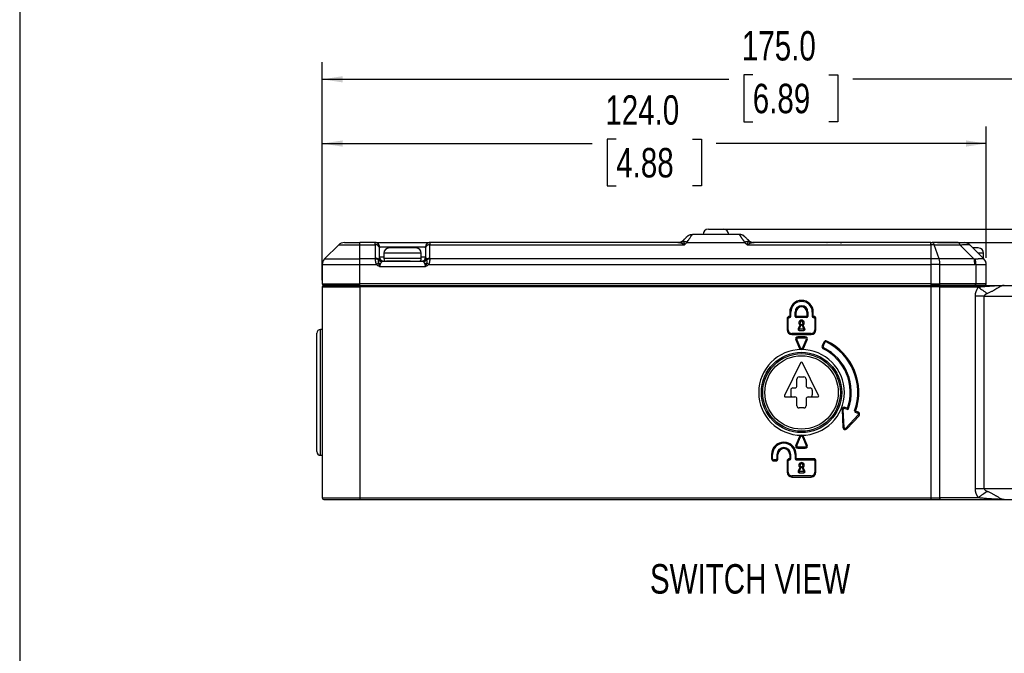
# Model space of a CAD drawing. Header units: millimetres. Extents: x 0 to 559, y 0 to 432.
# Tile 4 of 23: x 0 to 184, y 229 to 348. Entities that reach past the tile are written whole.
import ezdxf

# ---------------------------------------------------------------- set-up
doc = ezdxf.new("R2010")
doc.units = ezdxf.units.MM
doc.layers.add('DIMENSIONS', color=140, linetype='Continuous', lineweight=25)
doc.layers.add('TEXT', color=140, linetype='Continuous', lineweight=25)
doc.styles.add('SLDTEXTSTYLE0', font='TXT', dxfattribs={"width": 0.75})
doc.dimstyles.new('SLDDIMSTYLE0', dxfattribs={"dimtxt": 5.5, "dimasz": 3.81, "dimexe": 0, "dimexo": 0.0625, "dimgap": 1.375, "dimtad": 0, "dimtih": 1, "dimtoh": 1, "dimdec": 1, "dimrnd": 1e-09, "dimzin": 4, "dimdsep": 46, "dimtxsty": 'SLDTEXTSTYLE0', "dimsah": 1, "dimcen": 0.09, "dimadec": 0, "dimazin": 1, "dimtfac": 1, "dimtdec": 1, "dimtofl": 0, "dimtmove": 0, "dimatfit": 3, "dimfxl": 0, "dimfrac": 2, "dimtolj": 1, "dimtzin": 12, "dimarcsym": 0})
doc.dimstyles.new('SLDDIMSTYLE1', dxfattribs={"dimtxt": 5.5, "dimasz": 3.81, "dimexe": 0, "dimexo": 0.0625, "dimgap": 1.375, "dimtad": 0, "dimtih": 1, "dimtoh": 1, "dimdec": 1, "dimrnd": 1e-09, "dimzin": 12, "dimdsep": 46, "dimtxsty": 'SLDTEXTSTYLE0', "dimsah": 1, "dimcen": 0.09, "dimadec": 0, "dimazin": 3, "dimtfac": 1, "dimtdec": 1, "dimtmove": 0, "dimatfit": 0, "dimfxl": 0, "dimfrac": 2, "dimtolj": 1, "dimtzin": 12, "dimarcsym": 0})

# ---------------------------------------------------------------- blocks, each defined once
blk = doc.blocks.new('_D')
at = {"layer": 'DIMENSIONS'}
for p, q in [((56.5, 298.84), (56.5, 327.55)), ((180.5, 303.01), (180.5, 327.55)), ((56.5, 324.37), (106.93, 324.37)), ((111.39, 325.18), (109.72, 325.18)), ((109.72, 325.18), (109.72, 316.45)), ((125.62, 325.18), (127.29, 325.18)), ((127.29, 325.18), (127.29, 316.45)), ((180.5, 324.37), (130.08, 324.37)), ((109.72, 316.45), (111.39, 316.45)), ((127.29, 316.45), (125.62, 316.45))]:
    blk.add_line(p, q, dxfattribs=at)
for points in [[(56.5, 324.37), (60.31, 323.79), (60.31, 324.96)], [(180.5, 324.37), (176.69, 324.96), (176.69, 323.79)]]:
    blk.add_solid(points, dxfattribs=at)
at = {"layer": 'DIMENSIONS', "char_height": 5.5, "attachment_point": 1, "style": 'SLDTEXTSTYLE0'}
for s, insert in [('124.0', (109.36, 333.39)), ('4.88', (111.39, 323.54))]:
    blk.add_mtext(s, dxfattribs=dict(at, insert=insert))
blk = doc.blocks.new('_D_1')
at = {"layer": 'DIMENSIONS'}
for p, q in [((56.5, 298.84), (56.5, 339.55)), ((231.5, 290.64), (231.5, 339.55)), ((136.89, 337.18), (135.22, 337.18)), ((135.22, 337.18), (135.22, 328.45)), ((151.12, 337.18), (152.79, 337.18)), ((152.79, 337.18), (152.79, 328.45)), ((56.5, 336.37), (132.43, 336.37)), ((231.5, 336.37), (155.58, 336.37)), ((135.22, 328.45), (136.89, 328.45)), ((152.79, 328.45), (151.12, 328.45))]:
    blk.add_line(p, q, dxfattribs=at)
for points in [[(56.5, 336.37), (60.31, 335.79), (60.31, 336.96)], [(231.5, 336.37), (227.69, 336.96), (227.69, 335.79)]]:
    blk.add_solid(points, dxfattribs=at)
at = {"layer": 'DIMENSIONS', "char_height": 5.5, "attachment_point": 1, "style": 'SLDTEXTSTYLE0'}
for s, insert in [('175.0', (134.86, 345.39)), ('6.89', (136.89, 335.54))]:
    blk.add_mtext(s, dxfattribs=dict(at, insert=insert))
blk = doc.blocks.new('_D_3')
at = {"layer": 'DIMENSIONS'}
for p, q in [((171.39, 305.87), (274.75, 305.87)), ((271.58, 305.87), (271.58, 290.91)), ((264.46, 282.68), (262.79, 282.68)), ((262.79, 282.68), (262.79, 273.95)), ((278.69, 282.68), (280.36, 282.68)), ((280.36, 282.68), (280.36, 273.95)), ((262.79, 273.95), (264.46, 273.95)), ((271.58, 257.87), (271.58, 272.83)), ((280.36, 273.95), (278.69, 273.95)), ((228.27, 257.87), (274.75, 257.87))]:
    blk.add_line(p, q, dxfattribs=at)
for points in [[(271.58, 305.87), (270.99, 302.06), (272.16, 302.06)], [(271.58, 257.87), (272.16, 261.68), (270.99, 261.68)]]:
    blk.add_solid(points, dxfattribs=at)
at = {"layer": 'DIMENSIONS', "char_height": 5.5, "attachment_point": 1, "style": 'SLDTEXTSTYLE0'}
for s, insert in [('48.0', (264.46, 290.89)), ('1.89', (264.46, 281.04))]:
    blk.add_mtext(s, dxfattribs=dict(at, insert=insert))
blk = doc.blocks.new('_D_4')
at = {"layer": 'DIMENSIONS'}
for p, q in [((244.3, 325.18), (242.63, 325.18)), ((242.63, 325.18), (242.63, 316.45)), ((258.53, 325.18), (260.2, 325.18)), ((260.2, 325.18), (260.2, 316.45)), ((265.23, 324.37), (271.58, 324.37)), ((271.58, 324.37), (271.58, 308.37)), ((242.63, 316.45), (244.3, 316.45)), ((260.2, 316.45), (258.53, 316.45)), ((131.27, 308.37), (274.75, 308.37)), ((171.39, 305.87), (274.75, 305.87)), ((271.58, 305.87), (271.58, 298.55))]:
    blk.add_line(p, q, dxfattribs=at)
for points in [[(271.58, 308.37), (272.16, 312.18), (270.99, 312.18)], [(271.58, 305.87), (270.99, 302.06), (272.16, 302.06)]]:
    blk.add_solid(points, dxfattribs=at)
at = {"layer": 'DIMENSIONS', "char_height": 5.5, "attachment_point": 1, "style": 'SLDTEXTSTYLE0'}
for s, insert in [('2.5', (246.33, 333.39)), ('0.10', (244.3, 323.54))]:
    blk.add_mtext(s, dxfattribs=dict(at, insert=insert))

msp = doc.modelspace()

# ---------------------------------------------------------------- linework, layer by layer
at = {"color": 7, "linetype": 'Continuous'}
msp.add_line((0, 431.8), (0, 0), dxfattribs=at)
for p, q in [((125.59, 307.33), (125.63, 307.37)), ((134.38, 307.37), (125.63, 307.37)), ((59.57, 305.43), (56.94, 302.81)), ((59.57, 305.43), (63.5, 305.43)), ((63.5, 305.43), (63.5, 305.87)), ((66.41, 305.87), (63.5, 305.87)), ((63.5, 302.81), (63.5, 305.43)), ((63.5, 305.43), (66.4, 305.43)), ((66.4, 305.43), (66.4, 305.85)), ((66.4, 305.43), (66.4, 302.94)), ((123.03, 305.87), (76.6, 305.87)), ((76.6, 305.85), (76.6, 305.43)), ((76.6, 302.94), (76.6, 305.43)), ((76.6, 305.43), (124.13, 305.43)), ((124.13, 305.43), (124.6, 305.91)), ((124.6, 305.91), (135.41, 305.91)), ((135.41, 305.91), (135.88, 305.43)), ((135.88, 305.43), (170.12, 305.43)), ((170.12, 305.87), (136.98, 305.87)), ((170.12, 305.43), (170.12, 305.87)), ((170.12, 305.43), (170.12, 302.81)), ((175.22, 305.87), (170.42, 305.87)), ((171.68, 302.81), (170.79, 305.43)), ((170.79, 305.43), (175.58, 305.43)), ((175.58, 305.43), (178.2, 302.81)), ((177.35, 305.47), (177.44, 305.43)), ((180.07, 302.81), (177.44, 305.43)), ((67.2, 303.17), (67.2, 304.87)), ((67.21, 305.07), (75.8, 305.07)), ((68, 303.87), (68, 302.87)), ((75, 303.87), (68, 303.87)), ((75, 302.87), (75, 303.87)), ((75.8, 304.87), (75.8, 303.17)), ((180, 303.87), (179, 303.87)), ((180, 302.87), (180, 303.87)), ((56.5, 301.75), (56.5, 298.17)), ((56.5, 301.75), (63.5, 301.75)), ((56.94, 302.81), (63.5, 302.81)), ((63.5, 301.75), (63.5, 302.81)), ((66.41, 302.81), (63.5, 302.81)), ((63.5, 298.17), (63.5, 301.75)), ((63.5, 301.75), (66.64, 301.75)), ((66.64, 301.75), (67, 302.07)), ((68, 303.17), (67.2, 303.17)), ((67.86, 302.37), (75.15, 302.37)), ((75, 302.87), (68, 302.87)), ((75.8, 303.17), (75, 303.17)), ((76.01, 302.07), (76.36, 301.75)), ((76.36, 301.75), (170.12, 301.75)), ((170.12, 302.81), (76.59, 302.81)), ((170.12, 302.81), (170.12, 301.75)), ((171.68, 302.81), (170.12, 302.81)), ((170.12, 301.75), (170.12, 298.17)), ((171.83, 301.75), (170.12, 301.75)), ((178.2, 302.81), (171.68, 302.81)), ((171.83, 298.17), (171.83, 301.75)), ((171.83, 301.75), (178.35, 301.75)), ((178.53, 301.74), (178.53, 298.17)), ((180.5, 298.17), (180.5, 301.74)), ((67.2, 301.37), (75.8, 301.37)), ((56.5, 298.17), (63.5, 298.17)), ((56.8, 297.87), (63.5, 297.87)), ((170.12, 298.17), (63.5, 298.17)), ((63.5, 297.87), (63.5, 298.17)), ((63.5, 297.87), (63.5, 297.57)), ((63.5, 297.87), (170.12, 297.87)), ((170.12, 298.17), (171.83, 298.17)), ((170.12, 298.17), (170.12, 297.87)), ((170.12, 297.87), (170.12, 297.57)), ((171.73, 297.87), (170.12, 297.87)), ((171.73, 297.87), (183.86, 297.87)), ((178.43, 297.87), (171.73, 297.87)), ((178.53, 298.17), (171.83, 298.17)), ((180.5, 298.17), (178.53, 298.17)), ((183.86, 297.87), (186, 297.87)), ((56.5, 297.57), (56.5, 258.17)), ((56.5, 297.57), (63.5, 297.57)), ((63.5, 297.57), (63.5, 258.17)), ((170.12, 297.57), (63.5, 297.57)), ((170.12, 297.57), (170.12, 258.17)), ((171.83, 297.57), (170.12, 297.57)), ((171.83, 258.17), (171.83, 297.57)), ((171.83, 297.57), (178.99, 297.57)), ((178.42, 295.87), (178.42, 259.87)), ((180.13, 295.87), (178.42, 295.87)), ((180.13, 259.87), (180.13, 295.87)), ((180.13, 295.87), (186, 295.87)), ((143.8, 292.87), (143.8, 292.07)), ((144, 292.87), (143.8, 292.87)), ((144, 292.07), (144, 292.87)), ((144.8, 292.87), (145, 292.87)), ((144.8, 292.07), (144.8, 292.87)), ((145, 292.07), (145, 292.87)), ((147, 292.87), (147, 292.07)), ((147.2, 292.87), (147, 292.87)), ((147.2, 292.87), (147.2, 292.07)), ((148, 292.87), (148, 292.07)), ((148, 292.87), (148.2, 292.87)), ((148.2, 292.07), (148.2, 292.87)), ((143.3, 291.67), (143.3, 289.57)), ((143.5, 291.67), (143.3, 291.67)), ((143.5, 289.57), (143.5, 291.67)), ((143.8, 292.07), (143.7, 292.07)), ((143.7, 291.87), (143.7, 292.07)), ((143.7, 291.87), (143.8, 291.87)), ((143.8, 292.07), (144, 292.07)), ((143.8, 291.87), (143.8, 292.07)), ((144.8, 292.07), (145, 292.07)), ((145, 291.87), (145, 292.07)), ((147, 292.07), (145, 292.07)), ((147, 291.87), (145, 291.87)), ((145.55, 289.67), (145.97, 290.57)), ((146.03, 290.57), (146.45, 289.67)), ((147, 292.07), (147, 291.87)), ((147.2, 292.07), (147, 292.07)), ((148, 292.07), (148.2, 292.07)), ((148.3, 292.07), (148.2, 292.07)), ((148.2, 292.07), (148.2, 291.87)), ((148.2, 291.87), (148.3, 291.87)), ((148.3, 291.87), (148.3, 292.07)), ((148.5, 291.67), (148.5, 289.57)), ((148.5, 291.67), (148.7, 291.67)), ((148.7, 289.57), (148.7, 291.67)), ((56.5, 289.62), (56.2, 289.62)), ((56.2, 266.12), (56.2, 289.62)), ((143.5, 289.57), (143.3, 289.57)), ((144.2, 288.67), (144.2, 288.87)), ((147.8, 288.87), (144.2, 288.87)), ((144.2, 288.67), (147.8, 288.67)), ((145.71, 290.47), (145.37, 289.76)), ((145.55, 289.67), (145.37, 289.76)), ((146.45, 289.67), (145.55, 289.67)), ((145.55, 289.47), (145.55, 289.67)), ((145.55, 289.47), (146.45, 289.47)), ((146.64, 289.76), (146.3, 290.47)), ((146.64, 289.76), (146.45, 289.67)), ((146.45, 289.47), (146.45, 289.67)), ((147.8, 288.87), (147.8, 288.67)), ((148.5, 289.57), (148.7, 289.57)), ((145.12, 287.79), (144.94, 287.71)), ((144.94, 287.71), (145.64, 286.11)), ((145.82, 286.19), (145.12, 287.79)), ((146.7, 288.27), (145.3, 288.27)), ((145.3, 288.07), (145.3, 288.27)), ((145.3, 288.07), (146.7, 288.07)), ((146.89, 287.79), (146.19, 286.19)), ((146.37, 286.11), (147.07, 287.71)), ((146.7, 288.07), (146.7, 288.27)), ((146.89, 287.79), (147.07, 287.71)), ((150.18, 287.29), (149.84, 286.56)), ((150.02, 286.48), (150.36, 287.21)), ((150.36, 287.21), (150.18, 287.29)), ((150.71, 287.48), (150.63, 287.3)), ((145.82, 286.19), (145.64, 286.11)), ((146.37, 286.11), (146.19, 286.19)), ((150.02, 286.48), (149.84, 286.56)), ((150.11, 286.22), (150.02, 286.04)), ((145.82, 283.41), (142.82, 277.31)), ((149.18, 277.31), (146.18, 283.41)), ((145.15, 279.12), (145.15, 280.37)), ((145.55, 280.77), (146.45, 280.77)), ((146.85, 280.37), (146.85, 279.12)), ((144, 278.32), (144, 277.42)), ((144.4, 278.72), (144.75, 278.72)), ((147.25, 278.72), (147.6, 278.72)), ((148, 278.32), (148, 277.42)), ((143, 277.02), (144.75, 277.02)), ((145.15, 275.37), (145.15, 276.62)), ((146.85, 276.62), (146.85, 275.37)), ((147.25, 277.02), (149, 277.02)), ((146.45, 274.97), (145.55, 274.97)), ((153.6, 274.7), (153.74, 271.3)), ((153.94, 271.3), (153.8, 274.7)), ((154.07, 274.89), (154.14, 275.08)), ((154.07, 274.89), (154.54, 274.72)), ((154.61, 274.91), (154.14, 275.08)), ((154.54, 274.72), (154.61, 274.91)), ((154.61, 274.91), (154.8, 274.84)), ((155.92, 274.42), (156.11, 274.35)), ((156.11, 274.35), (156.04, 274.17)), ((156.04, 274.17), (156.51, 273.99)), ((156.58, 274.18), (156.11, 274.35)), ((156.51, 273.99), (156.58, 274.18)), ((156.59, 273.67), (154.28, 271.18)), ((154.43, 271.04), (156.74, 273.53)), ((156.59, 273.67), (156.74, 273.53)), ((153.94, 271.3), (153.74, 271.3)), ((154.28, 271.18), (154.43, 271.04)), ((145.64, 269.63), (144.94, 268.03)), ((145.12, 267.95), (145.82, 269.55)), ((145.64, 269.63), (145.82, 269.55)), ((146.19, 269.55), (146.37, 269.63)), ((146.19, 269.55), (146.89, 267.95)), ((147.07, 268.03), (146.37, 269.63)), ((145.12, 267.95), (144.94, 268.03)), ((146.7, 267.67), (145.3, 267.67)), ((145.3, 267.67), (145.3, 267.47)), ((145.3, 267.47), (146.7, 267.47)), ((146.7, 267.67), (146.7, 267.47)), ((146.89, 267.95), (147.07, 268.03)), ((56.2, 266.12), (56.5, 266.12)), ((140.4, 266.27), (140.4, 265.47)), ((140.6, 266.27), (140.4, 266.27)), ((140.6, 265.47), (140.4, 265.47)), ((140.6, 265.47), (140.6, 266.27)), ((140.8, 265.27), (140.8, 265.07)), ((141.2, 265.27), (140.8, 265.27)), ((140.8, 265.07), (141.2, 265.07)), ((141.2, 265.27), (141.2, 265.07)), ((141.4, 266.27), (141.6, 266.27)), ((141.4, 266.27), (141.4, 265.47)), ((141.4, 265.47), (141.6, 265.47)), ((141.6, 265.47), (141.6, 266.27)), ((143.3, 265.07), (143.3, 262.97)), ((143.5, 265.07), (143.3, 265.07)), ((143.5, 262.97), (143.5, 265.07)), ((143.8, 265.47), (143.7, 265.47)), ((143.7, 265.27), (143.7, 265.47)), ((143.7, 265.27), (143.8, 265.27)), ((143.8, 266.27), (143.8, 265.47)), ((144, 266.27), (143.8, 266.27)), ((143.8, 265.47), (144, 265.47)), ((143.8, 265.27), (143.8, 265.47)), ((144, 265.47), (144, 266.27)), ((144.8, 266.27), (144.8, 265.47)), ((144.8, 266.27), (145, 266.27)), ((144.8, 265.47), (145, 265.47)), ((145, 265.47), (145, 266.27)), ((148.3, 265.47), (145, 265.47)), ((145, 265.47), (145, 265.27)), ((145, 265.27), (148.3, 265.27)), ((148.3, 265.27), (148.3, 265.47)), ((148.5, 265.07), (148.5, 262.97)), ((148.5, 265.07), (148.7, 265.07)), ((148.7, 262.97), (148.7, 265.07)), ((143.5, 262.97), (143.3, 262.97)), ((145.71, 263.87), (145.37, 263.16)), ((145.55, 263.07), (145.37, 263.16)), ((145.55, 263.07), (145.97, 263.97)), ((146.45, 263.07), (145.55, 263.07)), ((145.55, 263.07), (145.55, 262.87)), ((146.03, 263.97), (146.45, 263.07)), ((146.64, 263.16), (146.3, 263.87)), ((146.64, 263.16), (146.45, 263.07)), ((146.45, 263.07), (146.45, 262.87)), ((148.7, 262.97), (148.5, 262.97)), ((147.8, 262.27), (144.2, 262.27)), ((144.2, 262.27), (144.2, 262.07)), ((144.2, 262.07), (147.8, 262.07)), ((145.55, 262.87), (146.45, 262.87)), ((147.8, 262.27), (147.8, 262.07)), ((180.13, 259.87), (178.42, 259.87)), ((186, 259.87), (180.13, 259.87)), ((56.5, 258.17), (63.5, 258.17)), ((56.8, 257.87), (63.5, 257.87)), ((63.5, 258.17), (170.12, 258.17)), ((63.5, 258.17), (63.5, 257.87)), ((63.5, 257.87), (170.12, 257.87)), ((170.12, 258.17), (170.12, 257.87)), ((170.12, 258.17), (171.83, 258.17)), ((170.12, 257.87), (171.73, 257.87)), ((171.73, 257.87), (183.86, 257.87)), ((178.99, 258.17), (171.83, 258.17)), ((183.86, 257.87), (186, 257.87))]:
    msp.add_line(p, q)
at = {"flags": 128}
for points in [[(125.37, 307.35), (125.48, 307.37), (125.63, 307.37)], [(134.64, 307.35), (134.53, 307.37), (134.38, 307.37)], [(170.79, 305.43), (170.71, 305.43), (170.62, 305.43), (170.54, 305.43), (170.46, 305.43), (170.38, 305.43), (170.29, 305.43), (170.21, 305.43), (170.12, 305.43)], [(171.73, 297.87), (171.75, 297.88), (171.77, 297.9), (171.79, 297.92), (171.8, 297.96), (171.82, 298.01), (171.83, 298.06), (171.83, 298.11), (171.83, 298.17)], [(171.83, 297.57), (171.83, 297.63), (171.83, 297.69), (171.82, 297.74), (171.8, 297.78), (171.79, 297.82), (171.77, 297.85), (171.75, 297.87), (171.73, 297.87)], [(178.43, 297.87), (178.45, 297.88), (178.47, 297.9), (178.48, 297.92), (178.5, 297.96), (178.51, 298.01), (178.52, 298.06), (178.53, 298.11), (178.53, 298.17)], [(171.83, 258.17), (171.83, 258.11), (171.83, 258.06), (171.82, 258.01), (171.8, 257.96), (171.79, 257.92), (171.77, 257.9), (171.75, 257.88), (171.73, 257.87)]]:
    msp.add_lwpolyline(points, dxfattribs=at)
for radius in [7.5, 7.25, 6.85]:
    msp.add_circle((146, 277.87), radius)
for centre, radius, start, end in [((125.63, 305.87), 1.5, 116.1985, 135), ((128.6, 307.37), 1, 90, 180), ((131.4, 307.37), 1, 0, 90), ((134.38, 305.87), 1.5, 45, 63.8015), ((60.63, 304.37), 1.5, 90, 135), ((66.41, 305.06), 0.794, 0.4402, 90.4335), ((66.5, 304.73), 0.714, 11.4218, 98.0495), ((66.41, 305.07), 0.8, 359.9919, 89.9919), ((76.6, 305.07), 0.8, 90.0081, 180.0081), ((76.6, 305.06), 0.794, 89.5665, 179.5598), ((76.5, 304.73), 0.714, 81.9505, 168.5782), ((122.88, 307.37), 1.5, 270, 315), ((123.03, 307.23), 1.36, 270.1956, 309.1187), ((123.15, 307.25), 1.42, 276.0443, 304.1635), ((123.95, 304.71), 1.37, 61.6841, 90.0474), ((136.06, 304.71), 1.37, 89.9526, 118.3159), ((136.86, 307.25), 1.42, 235.8365, 263.9557), ((137.13, 307.37), 1.5, 225, 270), ((136.98, 307.23), 1.36, 230.8813, 269.8044), ((170.26, 305.36), 0.534, 7.3391, 71.7546), ((175.05, 305.36), 0.534, 7.3391, 71.7546), ((176.38, 304.37), 1.5, 45, 90), ((69, 303.87), 1, 90, 180), ((74, 303.87), 1, 0, 90), ((179, 303.87), 1, 0, 90), ((58, 301.75), 1.5, 135, 180), ((66.43, 301.99), 0.952, 50.9121, 91.5013), ((66.52, 301.93), 0.89, 54.8057, 96.5022), ((66.52, 301.91), 0.893, 55.515, 96.8147), ((67.68, 303.35), 1.45, 241.9409, 256.9638), ((67.77, 303.18), 0.863, 211.4685, 262.6324), ((67.72, 303.17), 0.867, 217.092, 264.6882), ((67.72, 303.17), 0.865, 216.8357, 264.7654), ((67.87, 303.14), 0.768, 195.1429, 269.0984), ((68, 303.17), 0.8, 180, 270), ((68.5, 302.87), 0.5, 180, 270), ((74.5, 302.87), 0.5, 270, 0), ((75, 303.17), 0.8, 270, 0), ((75.13, 303.14), 0.768, 270.9016, 344.8571), ((75.24, 303.18), 0.863, 277.3676, 328.5315), ((75.29, 303.17), 0.867, 275.3118, 322.908), ((75.29, 303.17), 0.865, 275.2346, 323.1643), ((75.33, 303.35), 1.45, 283.0362, 298.0591), ((76.58, 301.99), 0.952, 88.4987, 129.0879), ((76.49, 301.93), 0.89, 83.4978, 125.1943), ((76.49, 301.91), 0.893, 83.1853, 124.485), ((168.42, 301.81), 3.42, 359.0397, 17.0871), ((174.94, 301.81), 3.42, 359.0397, 17.0871), ((175.31, 302.06), 3.24, 354.3927, 13.8028), ((179.01, 301.74), 1.49, 0.0184, 46.903), ((179, 301.75), 1.5, 0, 45), ((56.8, 298.17), 0.3, 180, 270), ((56.8, 297.57), 0.3, 90, 180), ((180.2, 298.17), 0.3, 270, 0), ((193.88, 316.72), 24.25, 232.1441, 237.1013), ((146, 292.87), 2.2, 0, 180), ((146, 292.87), 2, 0, 180), ((146, 292.87), 1.2, 0, 180), ((146, 292.87), 1, 0, 180), ((143.7, 291.67), 0.4, 90, 180), ((143.7, 291.67), 0.2, 90, 180), ((143.8, 292.07), 0.2, 270, 0), ((145, 292.07), 0.2, 180, 270), ((146, 290.87), 0.5, 306.6184, 233.3816), ((146, 290.87), 0.3, 275.6698, 264.3302), ((147, 292.07), 0.2, 270, 0), ((148.2, 292.07), 0.2, 180, 270), ((148.3, 291.67), 0.4, 0, 90), ((148.3, 291.67), 0.2, 360, 90), ((56.2, 288.92), 0.7, 90, 180), ((144.2, 289.57), 0.9, 180, 270), ((144.2, 289.57), 0.7, 180, 270), ((145.55, 289.67), 0.2, 155, 270), ((146.45, 289.67), 0.2, 270, 25), ((147.8, 289.57), 0.9, 270, 0), ((147.8, 289.57), 0.7, 270, 0), ((145.3, 287.87), 0.4, 90, 203.6294), ((145.3, 287.87), 0.2, 90, 203.6294), ((146.7, 287.87), 0.4, 336.3706, 90), ((146.7, 287.87), 0.2, 336.3706, 90), ((150.54, 287.12), 0.4, 63.8874, 155), ((150.54, 287.12), 0.2, 63.8874, 155), ((146, 277.87), 10.5, 340.803, 63.8874), ((146, 277.87), 10.7, 340.803, 63.8874), ((146, 277.87), 8, 90, 270), ((146, 286.27), 0.4, 203.6294, 270), ((146, 286.27), 0.2, 203.6294, 336.3706), ((146, 286.27), 0.4, 270, 336.3706), ((146, 277.87), 8, 270, 90), ((150.2, 286.4), 0.4, 155, 243.7937), ((150.2, 286.4), 0.2, 155, 243.7937), ((146, 277.87), 9.1, 340.9914, 63.7937), ((146, 277.87), 9.3, 340.9914, 63.7937), ((146, 283.32), 0.2, 26.1881, 153.8119), ((145.55, 280.37), 0.4, 90, 180), ((146.45, 280.37), 0.4, 0, 90), ((144.4, 278.32), 0.4, 90, 180), ((144.75, 279.12), 0.4, 270, 0), ((147.25, 279.12), 0.4, 180, 270), ((147.6, 278.32), 0.4, 0, 90), ((143, 277.22), 0.2, 153.8119, 270), ((144.4, 277.42), 0.4, 180, 270), ((144.75, 276.62), 0.4, 0, 90), ((147.25, 276.62), 0.4, 90, 180), ((147.6, 277.42), 0.4, 270, 0), ((149, 277.22), 0.2, 270, 26.1881), ((145.55, 275.37), 0.4, 180, 270), ((146.45, 275.37), 0.4, 270, 0), ((154, 274.71), 0.4, 69.732, 181.116), ((154, 274.71), 0.2, 69.732, 182.232), ((154.61, 274.91), 0.2, 249.732, 340.9914), ((156.11, 274.35), 0.2, 160.803, 249.732), ((156.44, 273.8), 0.2, 317.232, 69.732), ((156.44, 273.8), 0.4, 317.232, 69.732), ((154.13, 271.31), 0.4, 182.232, 317.232), ((154.13, 271.31), 0.2, 182.232, 317.232), ((142.7, 266.27), 2.3, 0, 180), ((146, 269.47), 0.4, 90, 156.3706), ((146, 269.47), 0.2, 23.6294, 156.3706), ((146, 269.47), 0.4, 23.6294, 90), ((56.2, 266.82), 0.7, 180, 270), ((142.7, 266.27), 2.1, 0, 180), ((142.7, 266.27), 1.3, 0, 180), ((142.7, 266.27), 1.1, 0, 180), ((145.3, 267.87), 0.4, 156.3706, 270), ((145.3, 267.87), 0.2, 156.3706, 270), ((146.7, 267.87), 0.4, 270, 23.6294), ((146.7, 267.87), 0.2, 270, 23.6294), ((140.8, 265.47), 0.4, 180, 270), ((140.8, 265.47), 0.2, 180, 270), ((141.2, 265.47), 0.4, 270, 0), ((141.2, 265.47), 0.2, 270, 0), ((143.7, 265.07), 0.4, 90, 180), ((143.7, 265.07), 0.2, 90, 180), ((143.8, 265.47), 0.2, 270, 0), ((145, 265.47), 0.2, 180, 270), ((146, 264.27), 0.5, 306.6184, 233.3816), ((148.3, 265.07), 0.4, 0, 90), ((148.3, 265.07), 0.2, 0, 90), ((144.2, 262.97), 0.9, 180, 270), ((144.2, 262.97), 0.7, 180, 270), ((145.55, 263.07), 0.2, 155, 270), ((146, 264.27), 0.3, 275.6698, 264.3302), ((146.45, 263.07), 0.2, 270, 25), ((147.8, 262.97), 0.9, 270, 0), ((147.8, 262.97), 0.7, 270, 0), ((193.88, 239.03), 24.25, 122.8987, 127.8559), ((56.8, 258.17), 0.3, 180, 270)]:
    msp.add_arc(centre, radius, start, end)
for points, knots in [([(124.6, 305.91), (124.76, 306.13), (125.05, 306.56), (125.37, 307.01), (125.56, 307.28), (125.58, 307.31), (125.59, 307.33)], [0, 0, 0, 0, 0.3036064, 0.5833658, 0.8623781, 1, 1, 1, 1]), ([(125.61, 307.35), (125.47, 307.35), (125.19, 307.34), (124.92, 307.19), (124.79, 307.12)], [0, 0, 0, 0, 0.505383, 1, 1, 1, 1]), ([(130, 308.37), (130.38, 308.37), (130.73, 308.37), (131.26, 308.37), (131.4, 308.37), (131.4, 308.37)], [0, 0, 0, 0, 0.5, 0.5, 1, 1, 1, 1]), ([(135.41, 305.91), (135.37, 305.96), (135.31, 306.05), (135.22, 306.18), (135.13, 306.31), (135.04, 306.43), (134.96, 306.54), (134.89, 306.65), (134.82, 306.74), (134.76, 306.83), (134.7, 306.92), (134.63, 307.02), (134.55, 307.13), (134.48, 307.24), (134.42, 307.32), (134.39, 307.36), (134.39, 307.37), (134.38, 307.37)], [0, 0, 0, 0, 0.055383, 0.109851, 0.163421, 0.21611, 0.267938, 0.318924, 0.369088, 0.418452, 0.467039, 0.514871, 0.614541, 0.712627, 0.809385, 0.905084, 1, 1, 1, 1]), ([(135.22, 307.12), (135.09, 307.19), (134.82, 307.34), (134.54, 307.35), (134.4, 307.35)], [0, 0, 0, 0, 0.494617, 1, 1, 1, 1]), ([(66.41, 305.87), (66.44, 305.87), (66.99, 305.87), (68.89, 305.87), (70.17, 305.87), (71.5, 305.87)], [0, 0, 0, 0, 0.5, 0.5, 1, 1, 1, 1]), ([(71.5, 305.87), (72.84, 305.87), (74.11, 305.87), (76.02, 305.87), (76.57, 305.87), (76.6, 305.87)], [0, 0, 0, 0, 0.5, 0.5, 1, 1, 1, 1]), ([(123.3, 305.83), (123.27, 305.84), (123.21, 305.86), (123.12, 305.87), (123.06, 305.87), (123.03, 305.87)], [0, 0, 0, 0, 0.336303, 0.669526, 1, 1, 1, 1]), ([(124.13, 305.43), (124.08, 305.46), (124, 305.52), (123.88, 305.59), (123.78, 305.64), (123.65, 305.71), (123.49, 305.78), (123.36, 305.82), (123.3, 305.83)], [0, 0, 0, 0, 0.160013, 0.298339, 0.414979, 0.509934, 0.771312, 1, 1, 1, 1]), ([(123.94, 306.31), (123.93, 306.3), (123.9, 306.27), (123.88, 306.23), (123.87, 306.2), (123.88, 306.18), (123.88, 306.18)], [0, 0, 0, 0, 0.278316, 0.537717, 0.778038, 1, 1, 1, 1]), ([(123.94, 306.31), (123.98, 306.34), (124.04, 306.41), (124.13, 306.5), (124.21, 306.58), (124.28, 306.65), (124.35, 306.72), (124.42, 306.78), (124.48, 306.85), (124.53, 306.9), (124.56, 306.93), (124.56, 306.93), (124.57, 306.93)], [0, 0, 0, 0, 0.090509, 0.178999, 0.265757, 0.351087, 0.435307, 0.51875, 0.641644, 0.761945, 0.88095, 1, 1, 1, 1]), ([(123.95, 306.07), (123.96, 306.06), (123.97, 306.02), (123.99, 305.96), (124.01, 305.89), (124.04, 305.79), (124.08, 305.65), (124.11, 305.51), (124.13, 305.43)], [0, 0, 0, 0, 0.1102951, 0.2287457, 0.3553836, 0.4902348, 0.7017315, 1, 1, 1, 1]), ([(136.07, 306.31), (135.86, 306.51), (135.71, 306.67), (135.5, 306.88), (135.44, 306.93), (135.44, 306.93)], [0, 0, 0, 0, 0.5, 0.5, 1, 1, 1, 1]), ([(135.88, 305.43), (135.89, 305.48), (135.91, 305.56), (135.94, 305.66), (135.96, 305.74), (135.98, 305.84), (136.02, 305.96), (136.04, 306.04), (136.06, 306.07)], [0, 0, 0, 0, 0.16003, 0.298363, 0.414997, 0.509934, 0.771315, 1, 1, 1, 1]), ([(136.71, 305.83), (136.68, 305.83), (136.62, 305.81), (136.52, 305.78), (136.42, 305.74), (136.29, 305.68), (136.11, 305.58), (135.97, 305.49), (135.88, 305.43)], [0, 0, 0, 0, 0.110297, 0.228748, 0.355386, 0.490235, 0.701755, 1, 1, 1, 1]), ([(136.13, 306.18), (136.13, 306.18), (136.14, 306.19), (136.14, 306.21), (136.13, 306.23), (136.11, 306.26), (136.09, 306.28), (136.07, 306.3), (136.07, 306.31)], [0, 0, 0, 0, 0.146039, 0.300029, 0.462342, 0.633141, 0.812413, 1, 1, 1, 1]), ([(136.98, 305.87), (136.96, 305.87), (136.91, 305.87), (136.85, 305.86), (136.78, 305.85), (136.73, 305.84), (136.71, 305.83)], [0, 0, 0, 0, 0.247612, 0.496723, 0.747473, 1, 1, 1, 1]), ([(150.71, 305.87), (150.71, 305.87), (150.73, 305.87), (150.76, 305.87), (150.79, 305.87), (150.8, 305.87), (150.8, 305.87)], [0, 0, 0, 0, 0.035485, 0.285696, 0.538108, 1, 1, 1, 1]), ([(150.71, 305.87), (150.71, 305.87), (150.73, 305.87), (150.76, 305.87), (150.79, 305.87), (150.8, 305.87), (150.8, 305.87)], [0, 0, 0, 0, 0.035485, 0.285696, 0.538108, 1, 1, 1, 1]), ([(153.19, 305.87), (153.2, 305.87), (153.26, 305.87), (153.34, 305.87), (153.47, 305.87), (153.49, 305.87), (153.5, 305.87)], [0, 0, 0, 0, 0.035385, 0.286392, 0.53806, 1, 1, 1, 1]), ([(175.22, 305.87), (175.59, 305.87), (175.88, 305.87), (176.28, 305.87), (176.38, 305.87), (176.38, 305.87)], [0, 0, 0, 0, 0.5, 0.5, 1, 1, 1, 1]), ([(175.58, 305.43), (175.83, 305.46), (176.32, 305.52), (176.88, 305.54), (177.23, 305.52), (177.32, 305.48), (177.35, 305.47)], [0, 0, 0, 0, 0.291462, 0.57196, 0.852466, 1, 1, 1, 1]), ([(177.37, 305.48), (177.28, 305.56), (177.08, 305.73), (176.81, 305.81), (176.67, 305.84)], [0, 0, 0, 0, 0.4919747, 1, 1, 1, 1]), ([(72.67, 304.87), (72.37, 304.87), (71.92, 304.87), (71.26, 304.87), (70.76, 304.87), (70.28, 304.87), (69.75, 304.87), (69.25, 304.87), (69.01, 304.87), (69.02, 304.87), (69.02, 304.87)], [0, 0, 0, 0, 0.183103, 0.282676, 0.382353, 0.481925, 0.581602, 0.764706, 0.947809, 1, 1, 1, 1]), ([(73.99, 304.87), (73.99, 304.87), (74, 304.87), (73.9, 304.87), (73.71, 304.87), (73.34, 304.87), (72.93, 304.87), (72.67, 304.87)], [0, 0, 0, 0, 0.089498, 0.277777, 0.465859, 0.654138, 1, 1, 1, 1]), ([(178.96, 304.87), (178.97, 304.87), (178.99, 304.87), (178.82, 304.87), (178.57, 304.87), (178.29, 304.87), (178.08, 304.87), (178, 304.87)], [0, 0, 0, 0, 0.216397, 0.43762, 0.659076, 0.880299, 1, 1, 1, 1]), ([(66.64, 301.75), (66.63, 301.79), (66.6, 301.86), (66.57, 301.97), (66.53, 302.08), (66.5, 302.2), (66.48, 302.32), (66.46, 302.44), (66.44, 302.57), (66.42, 302.69), (66.42, 302.76), (66.42, 302.8)], [0, 0, 0, 0, 0.093222, 0.190476, 0.291987, 0.397953, 0.508548, 0.623923, 0.744213, 0.869538, 1, 1, 1, 1]), ([(67.2, 301.37), (67.1, 301.42), (67, 301.47), (66.81, 301.6), (66.72, 301.67), (66.64, 301.75)], [0, 0, 0, 0, 0.5, 0.5, 1, 1, 1, 1]), ([(67, 302.07), (67, 302.1), (66.99, 302.18), (66.99, 302.29), (66.99, 302.42), (67.01, 302.54), (67.02, 302.61), (67.03, 302.65)], [0, 0, 0, 0, 0.142728, 0.313153, 0.511897, 0.741095, 1, 1, 1, 1]), ([(67.2, 301.37), (67.19, 301.47), (67.17, 301.56), (67.13, 301.71), (67.11, 301.78), (67.06, 301.95), (67.03, 302.01), (67, 302.07)], [0, 0, 0, 0, 0.25, 0.25, 0.5, 0.5, 1, 1, 1, 1]), ([(67.03, 302.73), (67.04, 302.75), (67.06, 302.79), (67.08, 302.85), (67.11, 302.9), (67.13, 302.93), (67.13, 302.94)], [0, 0, 0, 0, 0.260167, 0.51317, 0.759577, 1, 1, 1, 1]), ([(67.03, 302.65), (67.03, 302.67), (67.03, 302.69), (67.03, 302.71), (67.03, 302.73)], [0, 0, 0, 0, 0.48098, 1, 1, 1, 1]), ([(67.13, 302.94), (67.14, 302.95), (67.16, 302.99), (67.18, 303.04), (67.2, 303.1), (67.2, 303.15), (67.2, 303.17)], [0, 0, 0, 0, 0.182248, 0.409652, 0.682233, 1, 1, 1, 1]), ([(67.35, 301.94), (67.35, 301.93), (67.33, 301.9), (67.31, 301.84), (67.29, 301.76), (67.26, 301.67), (67.24, 301.53), (67.22, 301.43), (67.2, 301.37)], [0, 0, 0, 0, 0.080999, 0.191139, 0.33088, 0.500432, 0.703846, 1, 1, 1, 1]), ([(67.64, 302.31), (67.62, 302.3), (67.59, 302.27), (67.55, 302.23), (67.51, 302.18), (67.48, 302.13), (67.44, 302.08), (67.41, 302.03), (67.38, 301.98), (67.36, 301.95), (67.35, 301.94)], [0, 0, 0, 0, 0.161242, 0.312126, 0.452652, 0.582821, 0.702637, 0.812102, 0.911221, 1, 1, 1, 1]), ([(67.86, 302.37), (67.85, 302.37), (67.81, 302.37), (67.75, 302.36), (67.7, 302.34), (67.66, 302.32), (67.65, 302.32)], [0, 0, 0, 0, 0.22537, 0.500063, 0.865864, 1, 1, 1, 1]), ([(72.9, 302.37), (72.55, 302.37), (72, 302.37), (71.21, 302.37), (70.61, 302.37), (70.04, 302.37), (69.39, 302.37), (68.79, 302.37), (68.51, 302.37), (68.52, 302.37), (68.52, 302.37)], [0, 0, 0, 0, 0.183103, 0.282684, 0.382353, 0.481934, 0.581602, 0.764706, 0.947809, 1, 1, 1, 1]), ([(75.35, 302.32), (75.34, 302.32), (75.31, 302.34), (75.25, 302.36), (75.19, 302.37), (75.16, 302.37), (75.15, 302.37)], [0, 0, 0, 0, 0.134215, 0.499937, 0.774624, 1, 1, 1, 1]), ([(75.66, 301.94), (75.64, 301.96), (75.61, 302.01), (75.56, 302.09), (75.5, 302.17), (75.44, 302.25), (75.39, 302.29), (75.37, 302.31)], [0, 0, 0, 0, 0.147036, 0.320545, 0.520541, 0.747026, 1, 1, 1, 1]), ([(75.8, 301.37), (75.8, 301.4), (75.79, 301.46), (75.77, 301.55), (75.76, 301.61), (75.74, 301.7), (75.71, 301.79), (75.69, 301.88), (75.66, 301.92), (75.66, 301.94)], [0, 0, 0, 0, 0.159797, 0.296363, 0.409696, 0.499796, 0.719126, 0.885613, 1, 1, 1, 1]), ([(75.8, 303.17), (75.81, 303.15), (75.81, 303.11), (75.82, 303.06), (75.84, 303.01), (75.85, 302.97), (75.87, 302.95), (75.88, 302.94)], [0, 0, 0, 0, 0.2578324, 0.4867422, 0.6867339, 0.8578154, 1, 1, 1, 1]), ([(76.01, 302.07), (76, 302.06), (75.98, 302.02), (75.95, 301.97), (75.92, 301.91), (75.9, 301.83), (75.87, 301.71), (75.84, 301.59), (75.82, 301.48), (75.81, 301.43), (75.81, 301.4), (75.81, 301.39), (75.81, 301.38), (75.81, 301.38), (75.81, 301.38), (75.81, 301.38), (75.81, 301.38), (75.81, 301.38), (75.81, 301.38), (75.81, 301.38), (75.81, 301.38), (75.81, 301.38), (75.81, 301.38), (75.81, 301.38), (75.81, 301.38), (75.81, 301.38), (75.81, 301.38), (75.81, 301.38), (75.81, 301.38), (75.81, 301.38), (75.81, 301.38), (75.81, 301.38), (75.81, 301.38), (75.81, 301.38), (75.81, 301.38), (75.81, 301.38), (75.81, 301.38), (75.81, 301.38), (75.81, 301.38), (75.81, 301.38), (75.81, 301.38), (75.81, 301.38), (75.81, 301.38), (75.81, 301.38), (75.81, 301.38), (75.81, 301.38), (75.81, 301.38), (75.81, 301.38), (75.81, 301.38), (75.81, 301.38), (75.81, 301.38), (75.81, 301.38), (75.81, 301.38), (75.81, 301.38), (75.81, 301.38), (75.81, 301.38), (75.81, 301.38), (75.81, 301.38), (75.81, 301.38), (75.81, 301.38), (75.81, 301.38), (75.81, 301.38), (75.81, 301.38), (75.81, 301.38), (75.81, 301.38), (75.81, 301.38), (75.81, 301.38), (75.81, 301.38), (75.81, 301.38), (75.81, 301.38), (75.81, 301.38), (75.81, 301.38), (75.81, 301.38), (75.81, 301.38), (75.81, 301.38), (75.81, 301.38), (75.81, 301.38), (75.81, 301.38), (75.81, 301.38), (75.81, 301.38), (75.81, 301.38), (75.81, 301.38), (75.81, 301.38), (75.81, 301.38), (75.81, 301.38), (75.81, 301.38), (75.81, 301.38), (75.81, 301.38), (75.81, 301.38), (75.81, 301.38), (75.81, 301.38), (75.8, 301.37), (75.8, 301.37)], [0, 0, 0, 0, 0.07353, 0.155809, 0.249889, 0.352092, 0.499748, 0.750384, 0.875493, 0.937836, 0.968942, 0.984487, 0.984547, 0.984608, 0.984669, 0.984729, 0.98479, 0.98485, 0.984911, 0.984972, 0.985032, 0.985093, 0.985153, 0.985214, 0.985275, 0.985335, 0.985396, 0.985457, 0.985517, 0.985578, 0.985638, 0.985699, 0.98576, 0.98582, 0.985881, 0.985941, 0.986002, 0.986063, 0.986123, 0.986184, 0.986244, 0.986305, 0.986366, 0.986426, 0.986487, 0.986548, 0.986608, 0.986669, 0.986729, 0.98679, 0.986851, 0.986911, 0.986972, 0.987032, 0.987093, 0.987154, 0.987214, 0.987275, 0.987335, 0.987396, 0.987457, 0.987517, 0.987578, 0.987638, 0.987699, 0.98776, 0.98782, 0.987881, 0.987941, 0.988002, 0.988063, 0.988123, 0.988184, 0.988245, 0.988305, 0.988366, 0.988426, 0.988487, 0.988548, 0.988608, 0.988669, 0.988729, 0.98879, 0.988851, 0.988911, 0.988972, 0.989023, 0.989093, 0.989335, 0.990305, 0.992244, 1, 1, 1, 1]), ([(76.36, 301.75), (76.29, 301.67), (76.2, 301.6), (76.01, 301.47), (75.91, 301.42), (75.8, 301.37)], [0, 0, 0, 0, 0.5, 0.5, 1, 1, 1, 1]), ([(75.88, 302.94), (75.88, 302.93), (75.9, 302.9), (75.93, 302.85), (75.95, 302.79), (75.97, 302.75), (75.98, 302.73)], [0, 0, 0, 0, 0.240423, 0.48683, 0.739833, 1, 1, 1, 1]), ([(75.98, 302.73), (75.98, 302.71), (75.98, 302.69), (75.98, 302.67), (75.98, 302.65)], [0, 0, 0, 0, 0.510713, 1, 1, 1, 1]), ([(75.98, 302.65), (75.99, 302.63), (75.99, 302.6), (76, 302.54), (76.01, 302.47), (76.01, 302.41), (76.02, 302.35), (76.02, 302.29), (76.02, 302.23), (76.01, 302.17), (76.01, 302.12), (76.01, 302.09), (76.01, 302.07)], [0, 0, 0, 0, 0.132987, 0.258995, 0.37753, 0.488217, 0.591157, 0.686946, 0.775652, 0.857327, 0.93206, 1, 1, 1, 1]), ([(76.59, 302.8), (76.59, 302.77), (76.59, 302.72), (76.58, 302.63), (76.56, 302.53), (76.55, 302.44), (76.54, 302.35), (76.52, 302.26), (76.5, 302.17), (76.47, 302.08), (76.45, 301.99), (76.42, 301.91), (76.4, 301.83), (76.37, 301.78), (76.36, 301.75)], [0, 0, 0, 0, 0.098337, 0.193768, 0.286337, 0.376089, 0.463074, 0.54735, 0.628976, 0.708022, 0.784561, 0.858675, 0.930455, 1, 1, 1, 1]), ([(178.2, 302.81), (178.25, 302.82), (178.33, 302.83), (178.41, 302.83), (178.45, 302.83)], [0, 0, 0, 0, 0.4969609, 1, 1, 1, 1]), ([(178.45, 302.83), (178.49, 302.83), (178.57, 302.84), (178.69, 302.84), (178.81, 302.85), (178.93, 302.86), (179.09, 302.87), (179.3, 302.88), (179.52, 302.88), (179.71, 302.88), (179.84, 302.87), (179.93, 302.85), (180, 302.84), (180.02, 302.84), (180.03, 302.83)], [0, 0, 0, 0, 0.048138, 0.0972, 0.147262, 0.198392, 0.250659, 0.374598, 0.500445, 0.626259, 0.750188, 0.836359, 0.919522, 1, 1, 1, 1]), ([(180.5, 301.74), (180.5, 301.73), (180.46, 301.73), (180.27, 301.72), (180.14, 301.72), (179.87, 301.72), (179.78, 301.72), (179.56, 301.72), (179.45, 301.72), (179.09, 301.73), (178.81, 301.73), (178.53, 301.74)], [0, 0, 0, 0, 0.25, 0.25, 0.5, 0.5, 0.625, 0.625, 0.75, 0.75, 1, 1, 1, 1]), ([(180.03, 302.83), (180.04, 302.83), (180.05, 302.83), (180.06, 302.82), (180.07, 302.81)], [0, 0, 0, 0, 0.503039, 1, 1, 1, 1]), ([(63.5, 297.87), (61.73, 297.87), (60.02, 297.87), (57.51, 297.87), (56.8, 297.87), (56.8, 297.87)], [0, 0, 0, 0, 0.5, 0.5, 1, 1, 1, 1]), ([(171.73, 297.87), (171.67, 297.87), (171.54, 297.87), (171.34, 297.87), (171.14, 297.87), (170.94, 297.87), (170.74, 297.87), (170.53, 297.87), (170.33, 297.87), (170.19, 297.87), (170.12, 297.87)], [0, 0, 0, 0, 0.12584, 0.250961, 0.375601, 0.5, 0.624399, 0.749039, 0.87416, 1, 1, 1, 1]), ([(180.2, 297.87), (180.2, 297.87), (180.2, 297.87), (180.19, 297.87), (180.16, 297.87), (180.13, 297.87), (180.06, 297.87), (179.94, 297.87), (179.73, 297.87), (179.46, 297.87), (179.18, 297.87), (178.91, 297.87), (178.68, 297.87), (178.51, 297.87), (178.43, 297.87)], [0, 0, 0, 0, 0.04898, 0.09771, 0.146366, 0.195123, 0.244154, 0.372011, 0.500031, 0.627888, 0.755908, 0.837372, 0.918465, 1, 1, 1, 1]), ([(178.99, 297.57), (179.16, 297.59), (179.53, 297.62), (180.11, 297.67), (180.76, 297.73), (181.48, 297.78), (182.52, 297.85), (183.32, 297.86), (183.86, 297.87)], [0, 0, 0, 0, 0.102771, 0.220362, 0.352773, 0.500007, 0.662705, 1, 1, 1, 1]), ([(183.86, 297.87), (183.83, 297.87), (183.78, 297.87), (183.69, 297.86), (183.62, 297.84), (183.52, 297.82), (183.4, 297.77), (183.17, 297.67), (182.88, 297.51), (182.51, 297.28), (182.1, 297.05), (181.68, 296.81), (181.21, 296.58), (180.87, 296.43), (180.7, 296.36)], [0, 0, 0, 0, 0.037599, 0.071052, 0.100359, 0.125521, 0.191703, 0.250809, 0.377797, 0.500654, 0.617441, 0.739132, 0.866442, 1, 1, 1, 1]), ([(180.7, 296.36), (180.65, 296.34), (180.56, 296.29), (180.43, 296.23), (180.32, 296.16), (180.24, 296.09), (180.18, 296.02), (180.14, 295.95), (180.13, 295.9), (180.13, 295.87)], [0, 0, 0, 0, 0.212709, 0.398779, 0.559297, 0.695961, 0.811521, 0.910507, 1, 1, 1, 1]), ([(145.71, 290.47), (145.71, 290.47), (145.75, 290.48), (145.86, 290.52), (145.92, 290.54), (145.97, 290.57)], [0, 0, 0, 0, 0.5, 0.5, 1, 1, 1, 1]), ([(146.3, 290.47), (146.3, 290.47), (146.26, 290.48), (146.15, 290.52), (146.09, 290.54), (146.03, 290.57)], [0, 0, 0, 0, 0.5, 0.5, 1, 1, 1, 1]), ([(55.5, 266.82), (55.5, 266.82), (55.5, 267.99), (55.5, 272.13), (55.5, 274.94), (55.5, 280.8), (55.5, 283.61), (55.5, 287.76), (55.5, 288.92), (55.5, 288.92)], [0, 0, 0, 0, 0.25, 0.25, 0.5, 0.5, 0.75, 0.75, 1, 1, 1, 1]), ([(153.8, 274.7), (153.8, 274.7), (153.8, 274.7), (153.79, 274.7), (153.76, 274.7), (153.72, 274.7), (153.67, 274.7), (153.62, 274.7), (153.6, 274.7)], [0, 0, 0, 0, 0.128895, 0.272918, 0.432057, 0.606297, 0.795619, 1, 1, 1, 1]), ([(145.97, 263.97), (145.95, 263.96), (145.92, 263.94), (145.86, 263.92), (145.8, 263.9), (145.75, 263.88), (145.71, 263.87), (145.71, 263.87), (145.71, 263.87)], [0, 0, 0, 0, 0.176899, 0.342734, 0.499326, 0.679973, 0.844279, 1, 1, 1, 1]), ([(146.3, 263.87), (146.3, 263.87), (146.26, 263.88), (146.15, 263.92), (146.09, 263.94), (146.03, 263.97)], [0, 0, 0, 0, 0.5, 0.5, 1, 1, 1, 1]), ([(180.13, 259.87), (180.13, 259.86), (180.13, 259.83), (180.15, 259.78), (180.17, 259.74), (180.21, 259.69), (180.25, 259.65), (180.3, 259.6), (180.36, 259.56), (180.43, 259.52), (180.52, 259.47), (180.61, 259.43), (180.67, 259.4), (180.7, 259.39)], [0, 0, 0, 0, 0.0564292, 0.1154154, 0.1791635, 0.2494316, 0.3275386, 0.4144473, 0.5108573, 0.6172808, 0.7340985, 0.8615979, 1, 1, 1, 1]), ([(180.7, 259.39), (180.79, 259.35), (180.96, 259.28), (181.21, 259.16), (181.45, 259.05), (181.68, 258.93), (181.9, 258.81), (182.11, 258.69), (182.31, 258.58), (182.57, 258.42), (182.88, 258.23), (183.17, 258.07), (183.4, 257.97), (183.55, 257.92), (183.7, 257.88), (183.81, 257.88), (183.86, 257.87)], [0, 0, 0, 0, 0.067595, 0.13356, 0.197965, 0.260887, 0.322407, 0.38261, 0.441591, 0.499448, 0.62227, 0.749263, 0.80912, 0.874649, 0.927046, 1, 1, 1, 1]), ([(183.86, 257.87), (183.68, 257.87), (183.34, 257.88), (182.86, 257.89), (182.45, 257.91), (182.1, 257.92), (181.82, 257.94), (181.62, 257.95), (181.19, 257.98), (180.56, 258.04), (179.73, 258.11), (179.23, 258.15), (178.99, 258.17)], [0, 0, 0, 0, 0.114186, 0.21412, 0.299803, 0.371234, 0.428413, 0.47134, 0.500016, 0.693018, 0.859679, 1, 1, 1, 1])]:
    msp.add_open_spline(points, degree=3, knots=knots)
for points in [[(128.6, 308.37), (128.6, 308.37), (129.23, 308.37), (130, 308.37)], [(60.63, 305.87), (60.63, 305.87), (61.92, 305.87), (63.5, 305.87)], [(66.4, 305.85), (66.4, 305.86), (66.41, 305.87), (66.41, 305.87)], [(76.6, 305.87), (76.6, 305.87), (76.6, 305.86), (76.6, 305.85)], [(123.88, 306.18), (123.9, 306.15), (123.92, 306.12), (123.95, 306.07)], [(136.06, 306.07), (136.08, 306.12), (136.11, 306.15), (136.13, 306.18)], [(170.12, 305.87), (170.23, 305.87), (170.33, 305.87), (170.42, 305.87)], [(67.21, 305.07), (67.2, 305.07), (67.2, 305.07), (67.2, 305.06)], [(67.2, 305.06), (67.2, 305.04), (67.2, 304.97), (67.2, 304.87)], [(75.8, 305.06), (75.8, 305.07), (75.8, 305.07), (75.8, 305.07)], [(75.8, 304.87), (75.8, 304.97), (75.8, 305.04), (75.8, 305.06)], [(66.41, 302.81), (66.41, 302.85), (66.4, 302.9), (66.4, 302.94)], [(66.42, 302.8), (66.41, 302.8), (66.41, 302.81), (66.41, 302.81)], [(67.03, 302.65), (67.03, 302.65), (67.03, 302.65), (67.03, 302.65)], [(67.65, 302.32), (67.65, 302.32), (67.65, 302.31), (67.64, 302.31)], [(67.64, 302.31), (67.64, 302.31), (67.64, 302.31), (67.64, 302.31)], [(75.37, 302.31), (75.36, 302.31), (75.36, 302.32), (75.35, 302.32)], [(75.37, 302.31), (75.37, 302.31), (75.37, 302.31), (75.37, 302.31)], [(75.98, 302.65), (75.98, 302.65), (75.98, 302.65), (75.98, 302.65)], [(76.6, 302.94), (76.6, 302.9), (76.6, 302.85), (76.59, 302.81)], [(76.59, 302.81), (76.59, 302.81), (76.59, 302.8), (76.59, 302.8)], [(178.53, 301.74), (178.47, 301.75), (178.41, 301.75), (178.35, 301.75)], [(178.99, 297.57), (178.58, 296.96), (178.42, 296.39), (178.42, 295.87)], [(178.42, 259.87), (178.42, 259.35), (178.58, 258.78), (178.99, 258.17)]]:
    msp.add_open_spline(points, degree=3)

# ---------------------------------------------------------------- texts
at = {"layer": 'TEXT', "insert": (136.38, 245.79), "char_height": 5.5, "attachment_point": 2, "style": 'SLDTEXTSTYLE0'}
msp.add_mtext('SWITCH VIEW', dxfattribs=at)

# ---------------------------------------------------------------- dimensions: what is measured, and where the dimension line sits
at = {"layer": 'DIMENSIONS'}
for base, p1, p2, angle, dimstyle, picture, middle in [((231.5, 336.37), (56.5, 297.57), (231.5, 289.37), 0, 'SLDDIMSTYLE0', '_D_1', (144, 336.37)), ((180.5, 324.37), (56.5, 297.57), (180.5, 301.74), 0, 'SLDDIMSTYLE0', '_D', (118.5, 324.37)), ((271.58, 308.37), (170.12, 305.87), (130, 308.37), 90, 'SLDDIMSTYLE1', '_D_4', (271.58, 324.37)), ((271.58, 257.87), (170.12, 305.87), (227, 257.87), 90, 'SLDDIMSTYLE0', '_D_3', (271.58, 281.87))]:
    dim = msp.add_linear_dim(base=base, p1=p1, p2=p2, angle=angle, dimstyle=dimstyle, dxfattribs=at)
    dim.commit()
    dim.dimension.update_dxf_attribs({"geometry": picture, "text_midpoint": middle, "dimtype": 160})

doc.saveas('drawing.dxf')
